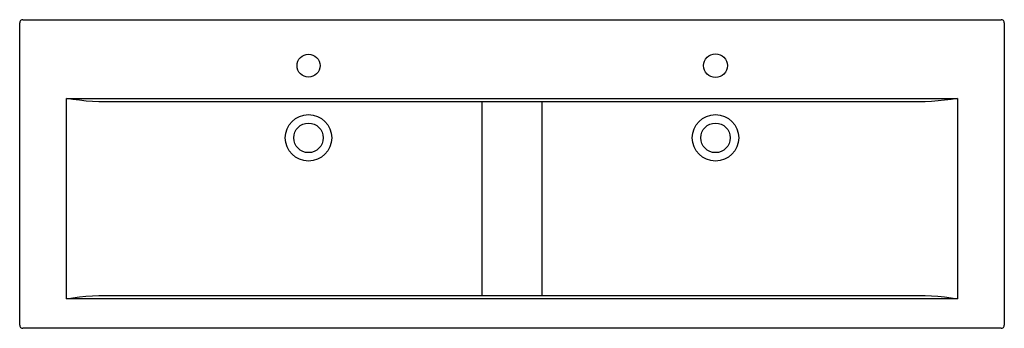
# Model space of a CAD drawing. Header units: millimetres. Extents: x -0.75 to 0.75, y -0.47 to 0.
import ezdxf

# ---------------------------------------------------------------- set-up
doc = ezdxf.new("R2010")
doc.units = ezdxf.units.MM
doc.layers.add('BLOCKS', color=3, linetype='Continuous')

msp = doc.modelspace()

# ---------------------------------------------------------------- linework, layer by layer
at = {"layer": 'BLOCKS'}
for p, q in [((-0.745, 0), (0.745, 0)), ((-0.75, -0.465), (-0.75, -0.005)), ((0.75, -0.005), (0.75, -0.465)), ((-0.6788, -0.12), (-0.6789, -0.12)), ((-0.6789, -0.425), (-0.6789, -0.12)), ((-0.6789, -0.12), (0, -0.12)), ((0, -0.12), (0.6789, -0.12)), ((0.6789, -0.12), (0.6788, -0.12)), ((0.6789, -0.12), (0.6789, -0.425)), ((-0.6688, -0.1214), (-0.6788, -0.12)), ((-0.6588, -0.1227), (-0.6688, -0.1214)), ((-0.6489, -0.1239), (-0.6588, -0.1227)), ((-0.639, -0.1247), (-0.6489, -0.1239)), ((-0.6292, -0.125), (-0.639, -0.1247)), ((0, -0.125), (-0.6292, -0.125)), ((-0.0454, -0.42), (-0.0454, -0.125)), ((0.6292, -0.125), (0, -0.125)), ((0.0454, -0.125), (0.0454, -0.42)), ((0.639, -0.1247), (0.6292, -0.125)), ((0.649, -0.1238), (0.639, -0.1247)), ((0.659, -0.1227), (0.649, -0.1238)), ((0.6689, -0.1214), (0.659, -0.1227)), ((0.6788, -0.12), (0.6689, -0.1214)), ((-0.639, -0.4203), (-0.6292, -0.42)), ((-0.6292, -0.42), (0, -0.42)), ((0, -0.42), (0.6292, -0.42)), ((0.6292, -0.42), (0.639, -0.4203)), ((-0.6789, -0.425), (-0.6788, -0.425)), ((0, -0.425), (-0.6789, -0.425)), ((-0.6788, -0.425), (-0.6689, -0.4236)), ((-0.6689, -0.4236), (-0.659, -0.4223)), ((-0.659, -0.4223), (-0.649, -0.4212)), ((-0.649, -0.4212), (-0.639, -0.4203)), ((0.6789, -0.425), (0, -0.425)), ((0.639, -0.4203), (0.6489, -0.4211)), ((0.6489, -0.4211), (0.6588, -0.4223)), ((0.6588, -0.4223), (0.6688, -0.4236)), ((0.6688, -0.4236), (0.6788, -0.425)), ((0.6788, -0.425), (0.6789, -0.425)), ((0.745, -0.47), (-0.745, -0.47))]:
    msp.add_line(p, q, dxfattribs=at)
for centre, radius in [((-0.31, -0.07), 0.0175), ((0.31, -0.07), 0.0181), ((-0.31, -0.18), 0.0354), ((0.31, -0.18), 0.0354), ((-0.31, -0.18), 0.0225), ((0.31, -0.18), 0.0225)]:
    msp.add_circle(centre, radius, dxfattribs=at)
for centre, start, end in [((-0.745, -0.005), 90, 180), ((0.745, -0.005), 0, 90), ((-0.745, -0.465), 180, 270), ((0.745, -0.465), 270, 0)]:
    msp.add_arc(centre, 0.005, start, end, dxfattribs=at)

doc.saveas('drawing.dxf')
